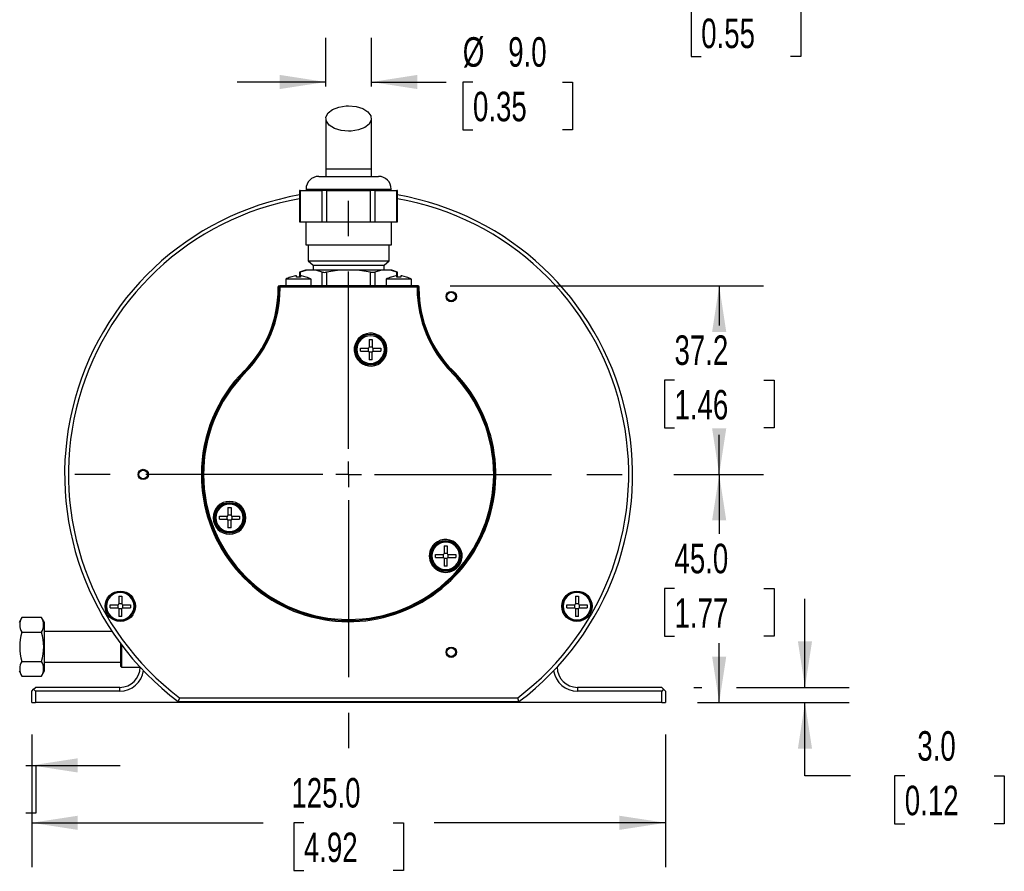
# Model space of a CAD drawing. Header units: millimetres. Extents: x 0 to 768, y 0 to 594.
# Tile 3 of 9: x 151 to 345, y 215 to 383. Entities that reach past the tile are written whole.
import ezdxf

# ---------------------------------------------------------------- set-up
doc = ezdxf.new("R2010")
doc.units = ezdxf.units.MM
doc.header["$LTSCALE"] = 2.75
doc.linetypes.add('CENTERX2', pattern=[20.32, 12.7, -2.54, 2.54, -2.54])
doc.layers.add('CENTER', color=40, linetype='CENTERX2')
doc.layers.add('DIMENSIONS', color=140, linetype='Continuous', lineweight=25)
doc.styles.add('SLDTEXTSTYLE0', font='TXT', dxfattribs={"width": 0.7})
doc.dimstyles.new('SLDDIMSTYLE0', dxfattribs={"dimtxt": 5.934521, "dimasz": 9.0805, "dimexe": 0, "dimexo": 0.0625, "dimgap": 1.48363, "dimtad": 0, "dimtih": 1, "dimtoh": 1, "dimdec": 1, "dimrnd": 1e-09, "dimzin": 4, "dimdsep": 46, "dimtxsty": 'SLDTEXTSTYLE0', "dimsah": 1, "dimcen": 0.09, "dimadec": 0, "dimazin": 1, "dimtfac": 1, "dimtdec": 1, "dimtmove": 0, "dimatfit": 0, "dimfxl": 0, "dimfrac": 2, "dimtolj": 1, "dimtzin": 12, "dimarcsym": 0})
doc.dimstyles.new('SLDDIMSTYLE1', dxfattribs={"dimtxt": 5.934521, "dimasz": 9.0805, "dimexe": 0, "dimexo": 0.0625, "dimgap": 1.48363, "dimtad": 0, "dimtih": 1, "dimtoh": 1, "dimdec": 1, "dimrnd": 1e-09, "dimzin": 12, "dimdsep": 46, "dimtxsty": 'SLDTEXTSTYLE0', "dimsah": 1, "dimcen": 0.09, "dimadec": 0, "dimazin": 3, "dimtfac": 1, "dimtdec": 1, "dimtofl": 0, "dimtmove": 0, "dimatfit": 3, "dimfxl": 0, "dimfrac": 2, "dimtolj": 1, "dimtzin": 12, "dimarcsym": 0})
doc.dimstyles.new('SLDDIMSTYLE2', dxfattribs={"dimtxt": 5.934521, "dimasz": 9.0805, "dimexe": 0, "dimexo": 0.0625, "dimgap": 1.48363, "dimtad": 0, "dimtih": 1, "dimtoh": 1, "dimdec": 1, "dimrnd": 1e-09, "dimzin": 4, "dimdsep": 46, "dimtxsty": 'SLDTEXTSTYLE0', "dimsah": 1, "dimcen": 0.09, "dimadec": 0, "dimazin": 1, "dimtfac": 1, "dimtdec": 1, "dimtofl": 0, "dimtmove": 0, "dimatfit": 3, "dimfxl": 0, "dimfrac": 2, "dimtolj": 1, "dimtzin": 12, "dimarcsym": 0})

# ---------------------------------------------------------------- blocks, each defined once
blk = doc.blocks.new('_D')
at = {"layer": 'DIMENSIONS'}
for p, q in [((211.43, 370.14), (211.43, 379.75)), ((220.43, 370.14), (220.43, 379.75)), ((211.43, 371.01), (193.97, 371.01)), ((220.43, 371.01), (235.14, 371.01)), ((240.46, 371.01), (238.46, 371.01)), ((238.46, 371.01), (238.46, 361.58)), ((258.09, 371.01), (260.08, 371.01)), ((260.08, 371.01), (260.08, 361.58)), ((238.46, 361.58), (240.46, 361.58)), ((260.08, 361.58), (258.09, 361.58))]:
    blk.add_line(p, q, dxfattribs=at)
for points in [[(211.43, 371.01), (202.35, 372.41), (202.35, 369.62)], [(220.43, 371.01), (229.51, 369.62), (229.51, 372.41)]]:
    blk.add_solid(points, dxfattribs=at)
at = {"layer": 'DIMENSIONS', "char_height": 5.821, "attachment_point": 1, "style": 'SLDTEXTSTYLE0'}
for s, insert in [('%%c', (238.45, 379.85)), ('9.0', (247.41, 379.85)), ('0.35', (240.46, 369.09))]:
    blk.add_mtext(s, dxfattribs=dict(at, insert=insert))
blk = doc.blocks.new('_D_1')
at = {"layer": 'DIMENSIONS'}
for p, q in [((235.94, 330.8), (297.75, 330.8)), ((289.02, 330.8), (289.02, 322.96)), ((280.2, 312.2), (278.21, 312.2)), ((278.21, 312.2), (278.21, 302.77)), ((297.83, 312.2), (299.83, 312.2)), ((299.83, 312.2), (299.83, 302.77)), ((278.21, 302.77), (280.2, 302.77)), ((289.02, 293.6), (289.02, 301.44)), ((299.83, 302.77), (297.83, 302.77)), ((280.05, 293.6), (297.75, 293.6))]:
    blk.add_line(p, q, dxfattribs=at)
for points in [[(289.02, 330.8), (287.62, 321.72), (290.41, 321.72)], [(289.02, 293.6), (290.41, 302.68), (287.62, 302.68)]]:
    blk.add_solid(points, dxfattribs=at)
at = {"layer": 'DIMENSIONS', "char_height": 5.821, "attachment_point": 1, "style": 'SLDTEXTSTYLE0'}
for s, insert in [('37.2', (280.2, 321.03)), ('1.46', (280.2, 310.27))]:
    blk.add_mtext(s, dxfattribs=dict(at, insert=insert))
blk = doc.blocks.new('_D_2')
at = {"layer": 'DIMENSIONS'}
for p, q in [((280.05, 293.6), (297.75, 293.6)), ((289.02, 293.6), (289.02, 281.86)), ((280.2, 271.1), (278.21, 271.1)), ((278.21, 271.1), (278.21, 261.67)), ((297.83, 271.1), (299.83, 271.1)), ((299.83, 271.1), (299.83, 261.67)), ((278.21, 261.67), (280.2, 261.67)), ((289.02, 248.6), (289.02, 260.34)), ((299.83, 261.67), (297.83, 261.67)), ((284.76, 248.6), (297.75, 248.6))]:
    blk.add_line(p, q, dxfattribs=at)
for points in [[(289.02, 293.6), (287.62, 284.52), (290.41, 284.52)], [(289.02, 248.6), (290.41, 257.68), (287.62, 257.68)]]:
    blk.add_solid(points, dxfattribs=at)
at = {"layer": 'DIMENSIONS', "char_height": 5.821, "attachment_point": 1, "style": 'SLDTEXTSTYLE0'}
for s, insert in [('45.0', (280.2, 279.93)), ('1.77', (280.2, 269.17))]:
    blk.add_mtext(s, dxfattribs=dict(at, insert=insert))
blk = doc.blocks.new('_D_3')
at = {"layer": 'DIMENSIONS'}
for p, q in [((305.93, 251.6), (305.93, 269.06)), ((284.01, 251.6), (285.58, 251.6)), ((292.45, 251.6), (314.66, 251.6)), ((284.76, 248.6), (314.66, 248.6)), ((305.93, 234.13), (305.93, 248.6)), ((314.92, 234.13), (305.93, 234.13)), ((325.62, 234.13), (323.62, 234.13)), ((323.62, 234.13), (323.62, 224.7)), ((343.25, 234.13), (345.25, 234.13)), ((345.25, 234.13), (345.25, 224.7)), ((323.62, 224.7), (325.62, 224.7)), ((345.25, 224.7), (343.25, 224.7))]:
    blk.add_line(p, q, dxfattribs=at)
for points in [[(305.93, 251.6), (307.33, 260.68), (304.54, 260.68)], [(305.93, 248.6), (304.54, 239.52), (307.33, 239.52)]]:
    blk.add_solid(points, dxfattribs=at)
at = {"layer": 'DIMENSIONS', "char_height": 5.821, "attachment_point": 1, "style": 'SLDTEXTSTYLE0'}
for s, insert in [('3.0', (328.09, 242.96)), ('0.12', (325.62, 232.2))]:
    blk.add_mtext(s, dxfattribs=dict(at, insert=insert))
blk = doc.blocks.new('_D_4')
at = {"layer": 'DIMENSIONS'}
for p, q in [((153.43, 242.28), (153.43, 216.15)), ((278.43, 242.28), (278.43, 216.15)), ((153.43, 224.89), (199.07, 224.89)), ((207.11, 224.89), (205.12, 224.89)), ((205.12, 224.89), (205.12, 215.45)), ((224.75, 224.89), (226.74, 224.89)), ((226.74, 224.89), (226.74, 215.45)), ((278.43, 224.89), (232.79, 224.89)), ((205.12, 215.45), (207.11, 215.45)), ((226.74, 215.45), (224.75, 215.45))]:
    blk.add_line(p, q, dxfattribs=at)
for points in [[(153.43, 224.89), (162.51, 223.49), (162.51, 226.28)], [(278.43, 224.89), (269.35, 226.28), (269.35, 223.49)]]:
    blk.add_solid(points, dxfattribs=at)
at = {"layer": 'DIMENSIONS', "char_height": 5.821, "attachment_point": 1, "style": 'SLDTEXTSTYLE0'}
for s, insert in [('125.0', (204.65, 233.72)), ('4.92', (207.11, 222.96))]:
    blk.add_mtext(s, dxfattribs=dict(at, insert=insert))
blk = doc.blocks.new('_D_5')
at = {"layer": 'DIMENSIONS'}
for p, q in [((133.43, 249.74), (133.43, 227.48)), ((153.43, 242.28), (153.43, 227.48)), ((133.43, 236.21), (115.97, 236.21)), ((134.61, 236.21), (132.62, 236.21)), ((132.62, 236.21), (132.62, 226.78)), ((152.25, 236.21), (154.24, 236.21)), ((153.43, 236.21), (170.89, 236.21)), ((154.24, 236.21), (154.24, 226.78)), ((132.62, 226.78), (134.61, 226.78)), ((154.24, 226.78), (152.25, 226.78))]:
    blk.add_line(p, q, dxfattribs=at)
for points in [[(133.43, 236.21), (124.35, 237.61), (124.35, 234.81)], [(153.43, 236.21), (162.51, 234.81), (162.51, 237.61)]]:
    blk.add_solid(points, dxfattribs=at)
at = {"layer": 'DIMENSIONS', "char_height": 5.821, "attachment_point": 1, "style": 'SLDTEXTSTYLE0'}
for s, insert in [('20.0', (134.61, 245.04)), ('0.79', (134.61, 234.28))]:
    blk.add_mtext(s, dxfattribs=dict(at, insert=insert))
blk = doc.blocks.new('_D_8')
at = {"layer": 'DIMENSIONS'}
for p, q in [((96.95, 259.6), (96.95, 277.06)), ((123.57, 259.6), (88.22, 259.6)), ((147.11, 248.6), (88.22, 248.6)), ((96.95, 234.18), (96.95, 248.6)), ((60.61, 234.18), (58.61, 234.18)), ((58.61, 234.18), (58.61, 224.75)), ((78.24, 234.18), (80.23, 234.18)), ((80.23, 234.18), (80.23, 224.75)), ((88.94, 234.18), (96.95, 234.18)), ((58.61, 224.75), (60.61, 224.75)), ((80.23, 224.75), (78.24, 224.75))]:
    blk.add_line(p, q, dxfattribs=at)
for points in [[(96.95, 259.6), (98.35, 268.68), (95.56, 268.68)], [(96.95, 248.6), (95.56, 239.52), (98.35, 239.52)]]:
    blk.add_solid(points, dxfattribs=at)
at = {"layer": 'DIMENSIONS', "char_height": 5.821, "attachment_point": 1, "style": 'SLDTEXTSTYLE0'}
for s, insert in [('11.0', (60.61, 243.01)), ('0.43', (60.61, 232.25))]:
    blk.add_mtext(s, dxfattribs=dict(at, insert=insert))
blk = doc.blocks.new('SW_CENTERMARKSYMBOL_1')
at = {"layer": 'CENTER', "color": 0}
for p, q in [((0, 5.08), (0, 57.79)), ((0, 0), (0, 2.54)), ((-5.08, 0), (-57.79, 0)), ((0, 0), (-2.54, 0)), ((0, 0), (0, -2.54)), ((0, 0), (2.54, 0)), ((5.08, 0), (57.79, 0)), ((0, -5.08), (0, -57.79))]:
    blk.add_line(p, q, dxfattribs=at)
blk = doc.blocks.new('_D_18')
at = {"layer": 'DIMENSIONS'}
for p, q in [((265.91, 423.02), (265.91, 440.48)), ((233.2, 423.02), (274.64, 423.02)), ((250.87, 409.02), (274.64, 409.02)), ((265.91, 385.45), (265.91, 409.02)), ((274.77, 385.45), (265.91, 385.45)), ((285.47, 385.45), (283.48, 385.45)), ((283.48, 385.45), (283.48, 376.02)), ((303.11, 385.45), (305.1, 385.45)), ((305.1, 385.45), (305.1, 376.02)), ((283.48, 376.02), (285.47, 376.02)), ((305.1, 376.02), (303.11, 376.02))]:
    blk.add_line(p, q, dxfattribs=at)
for points in [[(265.91, 423.02), (267.31, 432.1), (264.51, 432.1)], [(265.91, 409.02), (264.51, 399.94), (267.31, 399.94)]]:
    blk.add_solid(points, dxfattribs=at)
at = {"layer": 'DIMENSIONS', "char_height": 5.821, "attachment_point": 1, "style": 'SLDTEXTSTYLE0'}
for s, insert in [('14.0', (285.47, 394.28)), ('0.55', (285.47, 383.52))]:
    blk.add_mtext(s, dxfattribs=dict(at, insert=insert))

msp = doc.modelspace()

# ---------------------------------------------------------------- linework, layer by layer
for p, q in [((211.43, 363.81), (211.43, 353.9)), ((220.43, 353.9), (220.43, 363.81)), ((211.43, 353.9), (211.43, 352.4)), ((211.43, 353.9), (220.43, 353.9)), ((220.43, 352.4), (220.43, 353.9)), ((210.03, 352.4), (221.83, 352.4)), ((206.27, 349.6), (206.27, 343.4)), ((206.41, 349.6), (206.27, 349.6)), ((206.41, 349.6), (206.41, 343.4)), ((206.41, 349.6), (210.74, 349.6)), ((207.53, 349.9), (207.53, 349.6)), ((207.53, 349.9), (224.33, 349.9)), ((210.74, 343.4), (210.74, 349.6)), ((211.6, 349.6), (210.74, 349.6)), ((211.6, 349.6), (211.6, 343.4)), ((211.6, 349.6), (220.26, 349.6)), ((220.26, 343.4), (220.26, 349.6)), ((221.13, 349.6), (220.26, 349.6)), ((221.13, 349.6), (221.13, 343.4)), ((221.13, 349.6), (225.46, 349.6)), ((224.33, 349.6), (224.33, 349.9)), ((225.46, 343.4), (225.46, 349.6)), ((225.59, 349.6), (225.46, 349.6)), ((225.59, 343.4), (225.59, 349.6)), ((206.27, 343.4), (206.41, 343.4)), ((206.41, 343.4), (210.74, 343.4)), ((207.48, 343.4), (207.48, 338.9)), ((210.74, 343.4), (211.6, 343.4)), ((211.6, 343.4), (220.26, 343.4)), ((220.26, 343.4), (221.13, 343.4)), ((221.13, 343.4), (225.46, 343.4)), ((224.38, 338.9), (224.38, 343.4)), ((225.46, 343.4), (225.59, 343.4)), ((207.48, 338.9), (224.38, 338.9)), ((207.93, 338.9), (207.93, 335.74)), ((223.93, 335.74), (223.93, 338.9)), ((207.93, 335.74), (208.93, 334.9)), ((207.93, 335.74), (223.93, 335.74)), ((208.93, 334.9), (208.93, 333.9)), ((208.93, 334.9), (222.93, 334.9)), ((222.93, 334.9), (223.93, 335.74)), ((222.93, 333.9), (222.93, 334.9)), ((203.53, 332.1), (203.53, 330.8)), ((208.53, 332.1), (203.53, 332.1)), ((204.5, 332.53), (204.48, 332.55)), ((205.43, 332.75), (204.5, 332.53)), ((205.63, 332.53), (205.63, 332.75)), ((206.43, 332.53), (205.63, 332.53)), ((207.43, 333.9), (206.27, 333.47)), ((206.27, 333.47), (206.27, 332.53)), ((206.41, 333.51), (206.41, 332.53)), ((206.43, 332.75), (206.43, 332.53)), ((207.57, 332.53), (206.63, 332.75)), ((208.57, 333.9), (207.43, 333.9)), ((207.57, 332.53), (207.58, 332.55)), ((208.53, 330.8), (208.53, 332.1)), ((215.93, 333.9), (208.57, 333.9)), ((210.74, 330.8), (210.74, 333.51)), ((211.6, 333.51), (211.6, 330.8)), ((223.29, 333.9), (215.93, 333.9)), ((220.26, 330.8), (220.26, 333.51)), ((221.13, 333.51), (221.13, 330.8)), ((224.43, 333.9), (223.29, 333.9)), ((223.33, 332.1), (223.33, 330.8)), ((228.33, 332.1), (223.33, 332.1)), ((224.3, 332.53), (224.28, 332.55)), ((225.23, 332.75), (224.3, 332.53)), ((225.59, 333.47), (224.43, 333.9)), ((225.43, 332.53), (225.43, 332.75)), ((226.23, 332.53), (225.43, 332.53)), ((225.46, 332.53), (225.46, 333.51)), ((225.59, 332.53), (225.59, 333.47)), ((226.23, 332.75), (226.23, 332.53)), ((227.37, 332.53), (226.43, 332.75)), ((227.37, 332.53), (227.38, 332.55)), ((228.33, 330.8), (228.33, 332.1)), ((202.05, 330.28), (202.05, 330.6)), ((202.22, 330.6), (202.05, 330.6)), ((202.05, 330.28), (202.22, 330.28)), ((202.22, 330.28), (202.22, 330.6)), ((202.28, 330.6), (202.22, 330.6)), ((202.42, 330.28), (202.22, 330.28)), ((202.25, 330.8), (202.42, 330.8)), ((202.42, 330.6), (202.28, 330.6)), ((202.42, 330.8), (202.42, 330.6)), ((229.45, 330.8), (202.42, 330.8)), ((202.42, 330.28), (202.42, 330.6)), ((202.42, 330.6), (229.45, 330.6)), ((229.45, 330.6), (229.45, 330.8)), ((229.62, 330.8), (229.45, 330.8)), ((229.65, 330.6), (229.45, 330.6)), ((229.45, 330.6), (229.45, 330.28)), ((229.65, 330.28), (229.45, 330.28)), ((229.65, 330.6), (229.65, 330.28)), ((229.82, 330.6), (229.65, 330.6)), ((229.65, 330.28), (229.82, 330.28)), ((229.82, 330.28), (229.82, 330.6)), ((218.27, 318.52), (219.8, 318.52)), ((218.27, 317.92), (218.27, 318.52)), ((219.77, 318.52), (219.77, 317.92)), ((219.97, 320.22), (220.57, 320.22)), ((219.97, 320.22), (219.97, 318.69)), ((220.57, 318.72), (219.97, 318.72)), ((220.57, 320.22), (220.57, 318.72)), ((220.77, 318.52), (222.27, 318.52)), ((220.77, 317.92), (220.77, 318.52)), ((222.27, 318.52), (222.27, 317.92)), ((218.27, 317.92), (219.8, 317.92)), ((219.97, 317.75), (219.97, 316.22)), ((220.57, 317.72), (219.97, 317.72)), ((220.57, 316.22), (220.57, 317.75)), ((220.74, 317.92), (222.27, 317.92)), ((220.57, 316.22), (219.97, 316.22)), ((195.47, 313.89), (195.35, 314.01)), ((195.47, 313.89), (195.61, 313.75)), ((236.25, 313.75), (236.4, 313.89)), ((236.52, 314.01), (236.4, 313.89)), ((192.14, 287.05), (192.74, 287.05)), ((192.14, 287.05), (192.14, 285.52)), ((192.74, 285.55), (192.14, 285.55)), ((192.74, 287.05), (192.74, 285.55)), ((190.44, 285.35), (191.97, 285.35)), ((190.44, 284.75), (190.44, 285.35)), ((190.44, 284.75), (191.97, 284.75)), ((191.94, 285.35), (191.94, 284.75)), ((192.14, 284.58), (192.14, 283.05)), ((192.74, 284.55), (192.14, 284.55)), ((192.74, 283.05), (192.74, 284.58)), ((192.91, 284.75), (194.44, 284.75)), ((192.94, 285.35), (194.44, 285.35)), ((192.94, 284.75), (192.94, 285.35)), ((194.44, 285.35), (194.44, 284.75)), ((192.74, 283.05), (192.14, 283.05)), ((233.08, 277.83), (234.61, 277.83)), ((233.08, 277.23), (233.08, 277.83)), ((234.58, 277.83), (234.58, 277.23)), ((234.78, 279.53), (235.38, 279.53)), ((234.78, 279.53), (234.78, 278)), ((235.38, 278.03), (234.78, 278.03)), ((235.38, 279.53), (235.38, 278.03)), ((235.58, 277.83), (237.08, 277.83)), ((235.58, 277.23), (235.58, 277.83)), ((237.08, 277.83), (237.08, 277.23)), ((233.08, 277.23), (234.61, 277.23)), ((234.78, 277.06), (234.78, 275.53)), ((235.38, 277.03), (234.78, 277.03)), ((235.38, 275.53), (235.38, 277.06)), ((235.55, 277.23), (237.08, 277.23)), ((235.38, 275.53), (234.78, 275.53)), ((170.6, 269.6), (171.2, 269.6)), ((170.6, 269.6), (170.6, 268.07)), ((171.2, 268.1), (170.6, 268.1)), ((171.2, 269.6), (171.2, 268.1)), ((260.67, 269.6), (261.27, 269.6)), ((260.67, 269.6), (260.67, 268.07)), ((261.27, 268.1), (260.67, 268.1)), ((261.27, 269.6), (261.27, 268.1)), ((168.9, 267.9), (170.43, 267.9)), ((168.9, 267.3), (168.9, 267.9)), ((168.9, 267.3), (170.43, 267.3)), ((170.4, 267.9), (170.4, 267.3)), ((170.6, 267.13), (170.6, 265.6)), ((171.2, 267.1), (170.6, 267.1)), ((171.2, 265.6), (171.2, 267.13)), ((171.37, 267.3), (172.9, 267.3)), ((171.4, 267.9), (172.9, 267.9)), ((171.4, 267.3), (171.4, 267.9)), ((172.9, 267.9), (172.9, 267.3)), ((258.97, 267.9), (260.5, 267.9)), ((258.97, 267.3), (258.97, 267.9)), ((258.97, 267.3), (260.5, 267.3)), ((260.47, 267.9), (260.47, 267.3)), ((260.67, 267.13), (260.67, 265.6)), ((261.27, 267.1), (260.67, 267.1)), ((261.27, 265.6), (261.27, 267.13)), ((261.44, 267.3), (262.97, 267.3)), ((261.47, 267.9), (262.97, 267.9)), ((261.47, 267.3), (261.47, 267.9)), ((262.97, 267.9), (262.97, 267.3)), ((151.51, 265.37), (150.93, 264.37)), ((155.36, 265.37), (151.51, 265.37)), ((155.93, 264.37), (155.36, 265.37)), ((155.93, 254.83), (155.93, 264.37)), ((171.2, 265.6), (170.6, 265.6)), ((261.27, 265.6), (260.67, 265.6)), ((151.51, 262.49), (155.36, 262.49)), ((169.3, 262.6), (155.93, 262.6)), ((170.93, 260.27), (170.93, 255.8)), ((171.13, 260), (171.13, 255.6)), ((151.51, 256.71), (155.36, 256.71)), ((155.93, 256.6), (170.93, 256.6)), ((150.93, 254.83), (151.51, 253.83)), ((155.36, 253.83), (155.93, 254.83)), ((170.93, 255.8), (171.13, 255.6)), ((171.13, 255.6), (174.73, 255.6)), ((174.73, 255.6), (174.73, 255.67)), ((174.73, 255.6), (174.77, 255.64)), ((151.51, 253.83), (155.36, 253.83)), ((153.43, 250.85), (153.81, 251.23)), ((153.43, 248.6), (153.43, 250.85)), ((153.81, 251.23), (154.18, 251.6)), ((154.18, 250.85), (153.81, 251.23)), ((170.81, 251.6), (154.18, 251.6)), ((154.18, 250.85), (154.18, 248.6)), ((170.81, 250.85), (154.18, 250.85)), ((170.81, 250.85), (170.81, 251.6)), ((277.68, 251.6), (261.06, 251.6)), ((261.06, 251.6), (261.06, 250.85)), ((277.68, 250.85), (261.06, 250.85)), ((278.06, 251.23), (277.68, 251.6)), ((278.06, 251.23), (277.68, 250.85)), ((277.68, 248.6), (277.68, 250.85)), ((278.43, 250.85), (278.06, 251.23)), ((278.43, 250.85), (278.43, 248.6)), ((153.43, 248.6), (154.18, 248.6)), ((277.68, 248.6), (154.18, 248.6)), ((182.58, 249.55), (182.33, 248.8)), ((182.33, 248.8), (249.53, 248.8)), ((182.58, 249.55), (249.28, 249.55)), ((249.53, 248.8), (249.28, 249.55)), ((277.68, 248.6), (278.43, 248.6))]:
    msp.add_line(p, q)
at = {"flags": 128}
for points in [[(215.93, 361.32), (214.44, 361.46), (213.12, 361.87), (212.12, 362.49), (211.54, 363.27), (211.46, 364.1), (211.89, 364.91), (212.77, 365.59), (214, 366.07), (215.46, 366.3), (215.93, 366.31), (217.42, 366.17), (218.74, 365.76), (219.75, 365.14), (220.32, 364.36), (220.4, 363.53), (219.98, 362.72), (219.1, 362.04), (217.86, 361.56), (216.41, 361.33), (215.93, 361.32)], [(206.28, 333.47), (206.28, 333.47), (206.37, 333.5), (206.41, 333.51)], [(208.57, 333.9), (207.49, 333.8), (206.41, 333.51)], [(210.74, 333.51), (209.66, 333.8), (208.57, 333.9)], [(215.93, 333.9), (213.77, 333.8), (211.6, 333.51)], [(220.26, 333.51), (218.11, 333.8), (215.93, 333.9)], [(223.29, 333.9), (222.21, 333.8), (221.13, 333.51)], [(225.46, 333.51), (224.38, 333.8), (223.29, 333.9)], [(225.46, 333.51), (225.57, 333.47), (225.58, 333.47)]]:
    msp.add_lwpolyline(points, dxfattribs=at)
for centre, radius in [((236.18, 328.68), 1.03), ((236.18, 328.68), 0.85), ((220.27, 318.22), 3.04), ((220.27, 318.22), 3.02), ((220.27, 318.22), 2.81), ((175.43, 293.6), 1.02), ((175.43, 293.6), 0.85), ((192.44, 285.05), 3.04), ((192.44, 285.05), 3.02), ((192.44, 285.05), 2.81), ((235.08, 277.53), 3.04), ((235.08, 277.53), 3.02), ((235.08, 277.53), 2.81), ((170.9, 267.6), 3), ((170.9, 267.6), 2.81), ((260.97, 267.6), 3), ((260.97, 267.6), 2.81), ((236.18, 258.53), 1.03), ((236.18, 258.53), 0.85)]:
    msp.add_circle(centre, radius)
for centre, radius, start, end in [((210.03, 349.9), 2.5, 90, 180), ((221.83, 349.9), 2.5, 0, 90), ((215.9, 293.59), 55.97, 99.9024, 233.153), ((215.93, 293.6), 55.25, 100.0702, 232.8694), ((215.97, 293.59), 55.97, 306.8465, 80.0985), ((215.93, 293.6), 55.25, 307.1292, 79.9307), ((206.03, 327.99), 4.81, 108.752, 121.2845), ((205.53, 332.3), 0.461, 77.4768, 102.5232), ((206.53, 332.41), 0.351, 73.4497, 106.5503), ((206.03, 327.99), 4.81, 58.7155, 71.2374), ((211.17, 335.33), 1.87, 256.625, 283.375), ((220.7, 335.63), 2.16, 258.4401, 281.5599), ((225.83, 327.99), 4.81, 108.752, 121.2845), ((225.33, 332.3), 0.461, 77.4768, 102.5232), ((226.33, 332.41), 0.351, 73.4497, 106.5503), ((225.83, 327.99), 4.81, 58.7155, 71.2374), ((178.93, 330.28), 23.12, 315.2424, 359.9908), ((178.93, 330.28), 23.29, 315.249, 0), ((178.94, 330.28), 23.48, 315.2459, 0.0031), ((202.25, 330.6), 0.2, 135.0007, 180.0001), ((202.25, 330.6), 0.2, 90.0001, 135.0007), ((202.42, 330.6), 0.2, 90.0005, 180.0005), ((229.45, 330.6), 0.2, 44.9993, 89.9999), ((252.93, 330.28), 23.48, 179.9969, 224.7541), ((229.45, 330.6), 0.2, 359.9999, 44.9993), ((229.62, 330.6), 0.2, 359.9995, 89.9995), ((252.93, 330.28), 23.29, 180, 224.751), ((252.93, 330.28), 23.12, 180.0092, 224.7576), ((220.27, 318.22), 3.24, 60, 240), ((220.27, 318.22), 2.71, 0, 180), ((220.27, 318.22), 3.24, 240, 60), ((219.8, 318.69), 0.17, 270, 0), ((220.77, 318.72), 0.2, 180, 270), ((220.27, 318.22), 2.71, 180, 0), ((219.8, 317.75), 0.17, 0, 90), ((220.74, 317.75), 0.17, 90, 180), ((215.93, 293.6), 29.04, 180, 45.9437), ((215.93, 293.6), 29.04, 135.0361, 180), ((215.93, 293.6), 28.81, 135.249, 44.751), ((215.93, 293.6), 28.61, 135.249, 44.751), ((192.44, 285.05), 3.24, 360, 180), ((192.44, 285.05), 2.71, 0, 180), ((191.97, 285.52), 0.17, 270, 0), ((192.94, 285.55), 0.2, 180, 270), ((192.44, 285.05), 3.24, 180, 0), ((192.44, 285.05), 2.71, 180, 0), ((191.97, 284.58), 0.17, 0, 90), ((192.91, 284.58), 0.17, 90, 180), ((235.08, 277.53), 3.24, 120, 300), ((235.08, 277.53), 2.71, 360, 180), ((235.08, 277.53), 3.24, 300, 120), ((234.61, 278), 0.17, 270, 0), ((235.58, 278.03), 0.2, 180, 270), ((235.08, 277.53), 2.71, 180, 0), ((234.61, 277.06), 0.17, 0, 90), ((235.55, 277.06), 0.17, 90, 180), ((170.9, 267.6), 2.71, 0, 180), ((260.97, 267.6), 2.71, 0, 180), ((170.43, 268.07), 0.17, 270, 0), ((171.4, 268.1), 0.2, 180, 270), ((260.5, 268.07), 0.17, 270, 0), ((261.47, 268.1), 0.2, 180, 270), ((170.9, 267.6), 2.71, 180, 0), ((170.43, 267.13), 0.17, 0, 90), ((171.37, 267.13), 0.17, 90, 180), ((260.97, 267.6), 2.71, 180, 0), ((260.5, 267.13), 0.17, 0, 90), ((261.44, 267.13), 0.17, 90, 180), ((153.69, 263.93), 2.62, 146.4991, 213.5009), ((153.17, 263.93), 2.62, 326.4991, 33.5009), ((160.78, 259.6), 9.71, 162.703, 197.297), ((146.09, 259.6), 9.71, 342.703, 17.297), ((153.69, 255.27), 2.62, 146.4991, 213.5009), ((153.17, 255.27), 2.62, 326.4991, 33.5009), ((170.81, 255.6), 4, 270, 0), ((170.81, 255.6), 4.75, 270, 351.9034), ((261.06, 255.6), 4.75, 188.7679, 270), ((261.06, 255.6), 4, 180, 270)]:
    msp.add_arc(centre, radius, start, end)

# ---------------------------------------------------------------- block references
at = {"layer": 'CENTER'}
msp.add_blockref('SW_CENTERMARKSYMBOL_1', (215.93, 293.6), dxfattribs=at)

# ---------------------------------------------------------------- dimensions: what is measured, and where the dimension line sits
at = {"layer": 'DIMENSIONS'}
for base, p1, p2, dimstyle, picture, middle in [((265.91, 423.02), (244.55, 409.02), (226.87, 423.02), 'SLDDIMSTYLE0', '_D_18', (265.91, 385.45)), ((289.02, 330.8), (273.72, 293.6), (229.62, 330.8), 'SLDDIMSTYLE1', '_D_1', (289.02, 312.2)), ((289.02, 293.6), (278.43, 248.6), (273.72, 293.6), 'SLDDIMSTYLE2', '_D_2', (289.02, 271.1)), ((96.95, 248.6), (129.89, 259.6), (153.43, 248.6), 'SLDDIMSTYLE0', '_D_8', (96.95, 234.18)), ((305.93, 248.6), (277.68, 251.6), (278.43, 248.6), 'SLDDIMSTYLE0', '_D_3', (305.93, 234.13))]:
    dim = msp.add_linear_dim(base=base, p1=p1, p2=p2, angle=90, dimstyle=dimstyle, dxfattribs=at)
    dim.commit()
    dim.dimension.update_dxf_attribs({"geometry": picture, "text_midpoint": middle, "dimtype": 160})
dim = msp.add_linear_dim(base=(220.43, 371.01), p1=(211.43, 363.81), p2=(220.43, 363.81), text='%%c<>', dimstyle='SLDDIMSTYLE0', dxfattribs=at)
dim.commit()
dim.dimension.update_dxf_attribs({"geometry": '_D', "text_midpoint": (249.27, 371.01), "dimtype": 160})
for base, p2, dimstyle, picture, middle in [((133.43, 236.21), (133.43, 256.06), 'SLDDIMSTYLE0', '_D_5', (143.43, 236.21)), ((278.43, 224.89), (278.43, 248.6), 'SLDDIMSTYLE2', '_D_4', (215.93, 224.89))]:
    dim = msp.add_linear_dim(base=base, p1=(153.43, 248.6), p2=p2, dimstyle=dimstyle, dxfattribs=at)
    dim.commit()
    dim.dimension.update_dxf_attribs({"geometry": picture, "text_midpoint": middle, "dimtype": 160})

doc.saveas('drawing.dxf')
